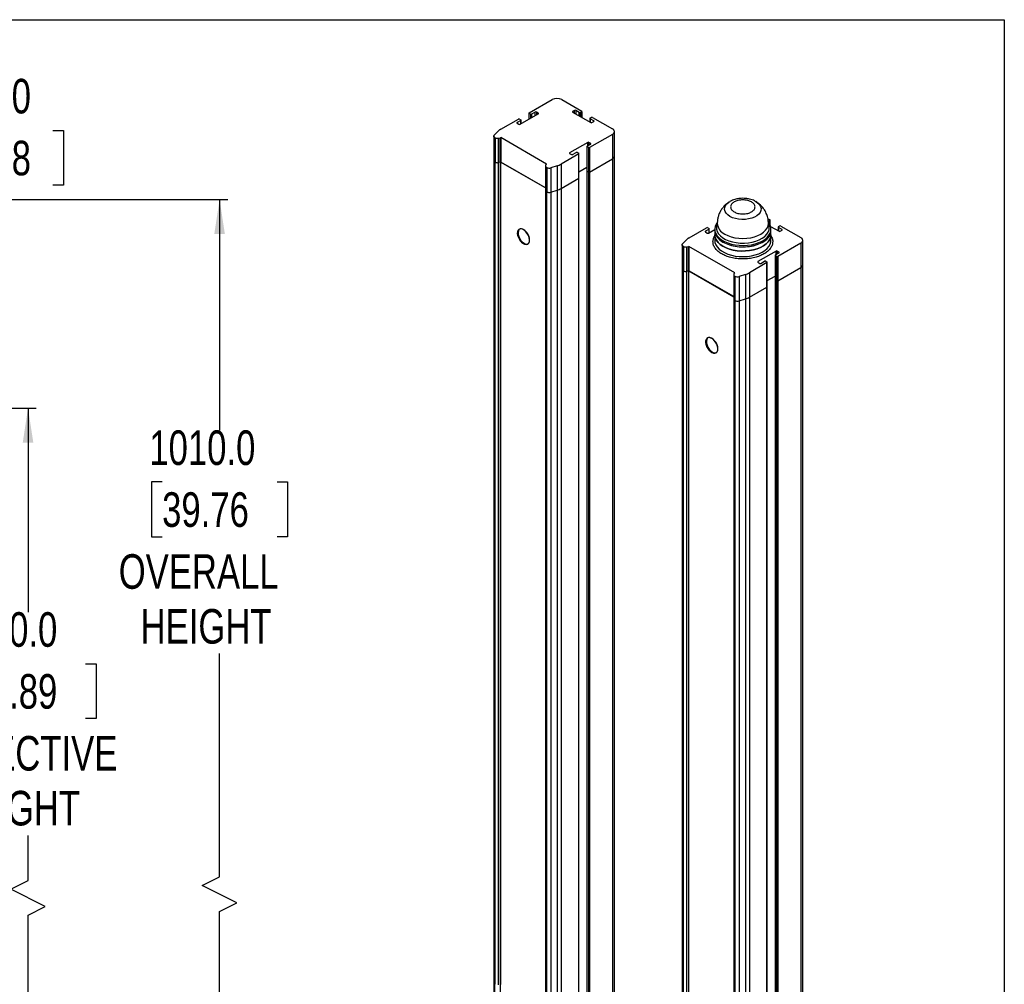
# Model space of a CAD drawing. Header units: millimetres. Extents: x 0 to 1118, y 0 to 864.
# Tile 4 of 4: x 733 to 1118, y 487 to 864. Entities that reach past the tile are written whole.
import ezdxf

# ---------------------------------------------------------------- set-up
doc = ezdxf.new("R2010")
doc.units = ezdxf.units.MM
doc.layers.add('DIMENSIONS', color=140, linetype='Continuous', lineweight=25)
doc.styles.add('SLDTEXTSTYLE0', font='TXT', dxfattribs={"width": 0.75})
doc.dimstyles.new('SLDDIMSTYLE0', dxfattribs={"dimtxt": 13.5, "dimasz": 13.5, "dimexe": 0, "dimexo": 0.0625, "dimgap": 3.375, "dimtad": 0, "dimtih": 1, "dimtoh": 1, "dimdec": 1, "dimrnd": 1e-09, "dimzin": 4, "dimdsep": 46, "dimtxsty": 'SLDTEXTSTYLE0', "dimsah": 1, "dimcen": 0.09, "dimadec": 0, "dimazin": 1, "dimtfac": 1, "dimtdec": 1, "dimtofl": 0, "dimtmove": 0, "dimatfit": 3, "dimfxl": 0, "dimfrac": 2, "dimtolj": 1, "dimtzin": 12, "dimarcsym": 0})
doc.dimstyles.new('SLDDIMSTYLE1', dxfattribs={"dimtxt": 13.5, "dimasz": 13.5, "dimexe": 0, "dimexo": 0.0625, "dimgap": 3.375, "dimtad": 0, "dimtih": 1, "dimtoh": 1, "dimdec": 1, "dimrnd": 1e-09, "dimzin": 4, "dimdsep": 46, "dimtxsty": 'SLDTEXTSTYLE0', "dimsah": 1, "dimcen": 0.09, "dimadec": 0, "dimazin": 1, "dimtfac": 1, "dimtdec": 1, "dimtmove": 0, "dimatfit": 0, "dimfxl": 0, "dimfrac": 2, "dimtolj": 1, "dimtzin": 12, "dimarcsym": 0})

# ---------------------------------------------------------------- blocks, each defined once
blk = doc.blocks.new('_D')
at = {"layer": 'DIMENSIONS'}
for p, q in [((641.47, 711.87), (739.38, 711.87)), ((736.2, 711.87), (736.2, 632.25)), ((713.76, 612.05), (709.64, 612.05)), ((709.64, 612.05), (709.64, 590.62)), ((758.65, 612.05), (762.76, 612.05)), ((762.76, 612.05), (762.76, 590.62)), ((709.64, 590.62), (713.76, 590.62)), ((762.76, 590.62), (758.65, 590.62)), ((736.2, 527.41), (736.2, 545.02)), ((729.45, 524.03), (736.2, 527.41)), ((742.95, 517.28), (729.45, 524.03)), ((736.2, 513.91), (742.95, 517.28)), ((736.2, 465.4), (736.2, 513.91)), ((641.47, 465.4), (739.38, 465.4))]:
    blk.add_line(p, q, dxfattribs=at)
for points in [[(736.2, 711.87), (734.13, 698.37), (738.28, 698.37)], [(736.2, 465.4), (738.28, 478.9), (734.13, 478.9)]]:
    blk.add_solid(points, dxfattribs=at)
at = {"layer": 'DIMENSIONS', "char_height": 13.5, "attachment_point": 1, "style": 'SLDTEXTSTYLE0'}
for s, insert in [('810.0', (713.76, 632.2)), ('31.89', (713.76, 608.03)), ('PROTECTIVE', (684.6, 583.85)), ('HEIGHT', (705.36, 562.42))]:
    blk.add_mtext(s, dxfattribs=dict(at, insert=insert))
blk = doc.blocks.new('_D_2')
at = {"layer": 'DIMENSIONS'}
for p, q in [((711, 820.36), (706.88, 820.36)), ((706.88, 820.36), (706.88, 798.93)), ((745.91, 820.36), (750.02, 820.36)), ((750.02, 820.36), (750.02, 798.93)), ((694.55, 818.37), (688.2, 818.37)), ((688.2, 818.37), (688.2, 793.37)), ((706.88, 798.93), (711, 798.93)), ((750.02, 798.93), (745.91, 798.93)), ((643.61, 793.37), (691.38, 793.37)), ((657.71, 768.37), (691.38, 768.37)), ((688.2, 768.37), (688.2, 742.41))]:
    blk.add_line(p, q, dxfattribs=at)
for points in [[(688.2, 793.37), (690.28, 806.87), (686.13, 806.87)], [(688.2, 768.37), (686.13, 754.87), (690.28, 754.87)]]:
    blk.add_solid(points, dxfattribs=at)
at = {"layer": 'DIMENSIONS', "char_height": 13.5, "attachment_point": 1, "style": 'SLDTEXTSTYLE0'}
for s, insert in [('25.0', (711, 840.5)), ('0.98', (711, 816.33))]:
    blk.add_mtext(s, dxfattribs=dict(at, insert=insert))
blk = doc.blocks.new('_D_9')
at = {"layer": 'DIMENSIONS'}
for p, q in [((643.61, 793.37), (814.21, 793.37)), ((811.04, 793.37), (811.04, 703.25)), ((788.59, 683.06), (784.48, 683.06)), ((784.48, 683.06), (784.48, 661.62)), ((833.48, 683.06), (837.59, 683.06)), ((837.59, 683.06), (837.59, 661.62)), ((784.48, 661.62), (788.59, 661.62)), ((837.59, 661.62), (833.48, 661.62)), ((811.04, 528.87), (811.04, 616.02)), ((804.29, 525.5), (811.04, 528.87)), ((817.79, 518.75), (804.29, 525.5)), ((811.04, 515.37), (817.79, 518.75)), ((811.04, 346.9), (811.04, 515.37)), ((632.47, 346.9), (814.21, 346.9))]:
    blk.add_line(p, q, dxfattribs=at)
for points in [[(811.04, 793.37), (808.96, 779.87), (813.11, 779.87)], [(811.04, 346.9), (813.11, 360.4), (808.96, 360.4)]]:
    blk.add_solid(points, dxfattribs=at)
at = {"layer": 'DIMENSIONS', "char_height": 13.5, "attachment_point": 1, "style": 'SLDTEXTSTYLE0'}
for s, insert in [('1010.0', (783.6, 703.2)), ('39.76', (788.59, 679.03)), ('OVERALL', (771.64, 654.85)), ('HEIGHT', (780.19, 633.42))]:
    blk.add_mtext(s, dxfattribs=dict(at, insert=insert))

msp = doc.modelspace()

# ---------------------------------------------------------------- linework, layer by layer
at = {"color": 7, "linetype": 'Continuous'}
for p, q in [((-0.00051, 863.60028), (1117.59949, 863.60028)), ((1117.59949, 863.60028), (1117.59949, 0.00028))]:
    msp.add_line(p, q, dxfattribs=at)
for p, q in [((931.99985, 827.23742), (940.95654, 832.40801)), ((944.72778, 832.40801), (952.50595, 827.91776)), ((931.90222, 827.10135), (931.90222, 824.73183)), ((934.35687, 827.50955), (932.94266, 826.69315)), ((934.35687, 826.14887), (934.35687, 827.50955)), ((935.53538, 827.10135), (934.82827, 827.50955)), ((934.82827, 827.50955), (934.82827, 826.42101)), ((935.53538, 826.82921), (935.53538, 827.10135)), ((949.67752, 828.1899), (948.97042, 827.78169)), ((948.97042, 827.78169), (948.97042, 827.50956)), ((948.97042, 827.50956), (956.04149, 823.42752)), ((949.67752, 827.10135), (949.67752, 828.1899)), ((951.56314, 827.37349), (950.14893, 828.1899)), ((950.14893, 828.1899), (950.14893, 826.82922)), ((951.56314, 826.01281), (951.56314, 827.37349)), ((952.50595, 827.64563), (952.03455, 827.37349)), ((952.03455, 825.74067), (952.03455, 827.37349)), ((952.50595, 827.64563), (952.50595, 825.46854)), ((952.60358, 825.41218), (952.60358, 827.78169)), ((920.87496, 820.81516), (927.75721, 824.78819)), ((928.70002, 824.24392), (927.2858, 823.42751)), ((927.2858, 823.42751), (927.2858, 823.15538)), ((927.2858, 823.15538), (927.99291, 822.74717)), ((928.22861, 824.78819), (928.70002, 824.51606)), ((928.46431, 822.74717), (935.53538, 826.82921)), ((928.70002, 822.88324), (928.70002, 824.24392)), ((928.79765, 822.9396), (928.79765, 824.37999)), ((932.47125, 826.69315), (931.99985, 826.96528)), ((931.99985, 824.78819), (931.99985, 826.96528)), ((932.47125, 826.69315), (932.47125, 825.06033)), ((932.94266, 826.69315), (932.94266, 825.33246)), ((955.70815, 825.06033), (955.70815, 823.61995)), ((956.27719, 825.46854), (955.80578, 825.1964)), ((957.22, 824.10786), (955.80578, 824.92427)), ((955.80578, 824.92427), (955.80578, 823.56359)), ((956.51289, 823.42752), (957.22, 823.83572)), ((956.74859, 825.46854), (964.52677, 820.97829)), ((957.22, 823.83572), (957.22, 824.10786)), ((918.34614, 818.49233), (919.76129, 819.96283)), ((965.30782, 810.36344), (965.30782, 819.88975)), ((918.17835, 818.11852), (918.17835, 808.59221)), ((918.56887, 817.57425), (918.6897, 817.5045)), ((918.56887, 808.04794), (918.56887, 817.57425)), ((918.6897, 817.5045), (918.6897, 807.97819)), ((920.05414, 817.31855), (920.61195, 817.42589)), ((920.05414, 807.79224), (920.05414, 817.31855)), ((920.61195, 807.89958), (920.61195, 817.42589)), ((920.74224, 817.47237), (920.8516, 817.53551)), ((920.74224, 817.47237), (920.74224, 807.94606)), ((938.76405, 807.19487), (920.8516, 817.53551)), ((920.8516, 817.53551), (920.8516, 808.0092)), ((954.86297, 815.67164), (947.7919, 811.5896)), ((954.86297, 814.31096), (954.86297, 815.67164)), ((956.04148, 815.26343), (955.33437, 815.67164)), ((955.33437, 815.67164), (955.33437, 814.58309)), ((964.52677, 818.8012), (955.57007, 813.63062)), ((964.52677, 818.8012), (964.52677, 809.2749)), ((948.97041, 810.90925), (950.38462, 811.72566)), ((950.85603, 811.72566), (951.32743, 811.45353)), ((954.52963, 814.03882), (954.52963, 804.51251)), ((954.62726, 814.17489), (956.04148, 814.9913)), ((955.09867, 813.63062), (954.62726, 813.90275)), ((954.62726, 804.37644), (954.62726, 813.90275)), ((955.09867, 813.63062), (955.09867, 804.10431)), ((955.57007, 813.63062), (955.57007, 804.10431)), ((956.04148, 814.9913), (956.04148, 815.26343)), ((918.17835, 808.59221), (918.17835, 297.70984)), ((918.56887, 808.04794), (918.56887, 486.87522)), ((918.56887, 808.04794), (918.6897, 807.97819)), ((920.61195, 807.89958), (920.05414, 807.79224)), ((920.05414, 486.61952), (920.05414, 807.79224)), ((920.61195, 807.89958), (920.61195, 297.01721)), ((920.74224, 807.94606), (920.8516, 808.0092)), ((920.8516, 808.0092), (920.80446, 807.98198)), ((920.80446, 807.98198), (920.80446, 486.80926)), ((938.31981, 797.87059), (920.80446, 807.98198)), ((938.31981, 797.92501), (920.8516, 808.0092)), ((951.32743, 811.18139), (944.44519, 807.20835)), ((947.7919, 811.5896), (947.7919, 811.31746)), ((947.7919, 811.31746), (948.499, 810.90925)), ((951.32743, 801.65508), (951.32743, 811.18139)), ((951.42506, 801.79115), (951.42506, 811.31746)), ((955.57007, 804.10431), (964.52677, 809.2749)), ((964.52677, 809.2749), (964.52677, 298.39253)), ((965.30782, 299.48107), (965.30782, 810.36344)), ((938.31981, 806.4911), (938.31981, 796.96479)), ((938.57416, 807.05652), (938.38823, 806.73451)), ((938.76405, 807.19487), (938.65469, 807.13174)), ((938.71033, 805.94683), (938.83116, 805.87708)), ((938.71033, 796.42052), (938.71033, 805.94683)), ((938.83116, 805.87708), (938.83116, 796.35077)), ((942.96876, 806.56545), (940.42149, 805.7485)), ((940.42149, 805.7485), (940.42149, 796.22219)), ((942.96876, 806.56545), (942.96876, 797.03914)), ((944.44519, 807.20835), (944.44519, 797.68204)), ((951.42506, 804.16067), (954.52963, 805.9529)), ((954.52963, 804.51251), (954.52963, 293.63014)), ((955.09867, 804.10431), (954.62726, 804.37644)), ((954.62726, 293.49407), (954.62726, 804.37644)), ((955.09867, 804.10431), (955.09867, 293.22194)), ((955.57007, 804.10431), (955.57007, 293.22194)), ((944.44519, 797.68204), (951.32743, 801.65508)), ((951.32743, 290.77271), (951.32743, 801.65508)), ((951.42506, 290.90878), (951.42506, 801.79115)), ((938.31981, 796.96479), (938.31981, 286.08243)), ((938.71033, 796.42052), (938.71033, 475.2478)), ((938.71033, 796.42052), (938.83116, 796.35077)), ((940.42149, 796.22219), (942.96876, 797.03914)), ((942.96876, 797.03914), (942.96876, 286.15677)), ((944.44519, 797.68204), (944.44519, 286.79968)), ((940.42149, 796.22219), (940.42149, 475.04947)), ((1025.24492, 785.92645), (1026.06076, 785.45547)), ((1026.06076, 785.18334), (1025.58936, 784.9112)), ((1025.58936, 784.24553), (1025.58936, 784.9112)), ((1026.06076, 785.18334), (1026.06076, 783.45869)), ((1026.15839, 783.2374), (1026.15839, 785.31941)), ((994.42977, 778.35287), (1001.31202, 782.32591)), ((1002.25482, 781.78163), (1000.84061, 780.96522)), ((1000.84061, 780.96522), (1000.84061, 780.69309)), ((1001.78342, 782.32591), (1002.25482, 782.05377)), ((1002.01912, 780.28488), (1004.45162, 781.68913)), ((1002.25482, 780.42095), (1002.25482, 781.78163)), ((1002.35246, 780.47731), (1002.35246, 781.9177)), ((1004.45162, 781.78097), (1004.45162, 781.23661)), ((1004.45162, 781.23661), (1004.45162, 779.60352)), ((1005.48455, 784.45993), (1005.19027, 783.02823)), ((1005.45703, 784.63906), (1005.45703, 784.43323)), ((1025.71296, 783.02823), (1025.44322, 784.34054)), ((1026.28693, 782.87569), (1029.5963, 780.96523)), ((1026.45162, 781.23661), (1026.45162, 781.78097)), ((1026.45162, 779.60352), (1026.45162, 781.23661)), ((1029.26296, 782.59805), (1029.26296, 781.15766)), ((1029.832, 783.00625), (1029.36059, 782.73411)), ((1030.77481, 781.64557), (1029.36059, 782.46198)), ((1029.36059, 782.46198), (1029.36059, 781.1013)), ((1030.0677, 780.96523), (1030.77481, 781.37343)), ((1030.3034, 783.00625), (1038.08158, 778.51601)), ((1030.77481, 781.37343), (1030.77481, 781.64557)), ((991.90095, 776.03004), (993.3161, 777.50055)), ((1000.84061, 780.69309), (1001.54772, 780.28488)), ((1004.45162, 779.60352), (1004.45162, 777.42608)), ((1026.45162, 777.42608), (1026.45162, 779.60352)), ((1038.86263, 767.90115), (1038.86263, 777.42746)), ((991.73316, 775.65623), (991.73316, 766.12992)), ((992.12368, 775.11196), (992.24451, 775.04221)), ((992.12368, 765.58565), (992.12368, 775.11196)), ((992.24451, 775.04221), (992.24451, 765.5159)), ((993.60895, 774.85626), (994.16676, 774.9636)), ((993.60895, 765.32995), (993.60895, 774.85626)), ((994.16676, 765.43729), (994.16676, 774.9636)), ((994.29705, 775.01009), (994.40641, 775.07322)), ((994.29705, 775.01009), (994.29705, 765.48378)), ((1012.31886, 764.73258), (994.40641, 775.07322)), ((994.40641, 775.07322), (994.40641, 765.54691)), ((1028.41778, 773.20935), (1021.34671, 769.12731)), ((1028.41778, 771.84867), (1028.41778, 773.20935)), ((1029.59629, 772.80114), (1028.88918, 773.20935)), ((1028.88918, 773.20935), (1028.88918, 772.1208)), ((1038.08158, 776.33892), (1029.12488, 771.16833)), ((1038.08158, 776.33892), (1038.08158, 766.81261)), ((1028.08444, 771.57653), (1028.08444, 762.05022)), ((1028.18207, 771.7126), (1029.59629, 772.52901)), ((1028.65348, 771.16833), (1028.18207, 771.44046)), ((1028.18207, 761.91415), (1028.18207, 771.44046)), ((1028.65348, 771.16833), (1028.65348, 761.64202)), ((1029.12488, 771.16833), (1029.12488, 761.64202)), ((1029.59629, 772.52901), (1029.59629, 772.80114)), ((991.73316, 766.12992), (991.73316, 255.24755)), ((992.12368, 765.58565), (992.12368, 444.41293)), ((992.12368, 765.58565), (992.24451, 765.5159)), ((994.29705, 765.48378), (994.40641, 765.54691)), ((994.40641, 765.54691), (994.35927, 765.51969)), ((994.35927, 444.34698), (994.35927, 765.51969)), ((994.35927, 765.51969), (1011.87462, 755.4083)), ((1011.87462, 755.46273), (994.40641, 765.54691)), ((1024.88224, 768.7191), (1017.99999, 764.74607)), ((1021.34671, 769.12731), (1021.34671, 768.85517)), ((1021.34671, 768.85517), (1022.05381, 768.44697)), ((1022.52522, 768.44697), (1023.93943, 769.26338)), ((1024.41084, 769.26338), (1024.88224, 768.99124)), ((1024.88224, 759.19279), (1024.88224, 768.7191)), ((1024.97987, 759.32886), (1024.97987, 768.85517)), ((1029.12488, 761.64202), (1038.08158, 766.81261)), ((1038.08158, 766.81261), (1038.08158, 255.93024)), ((1038.86263, 257.01878), (1038.86263, 767.90115)), ((994.16676, 765.43729), (993.60895, 765.32995)), ((993.60895, 444.15723), (993.60895, 765.32995)), ((994.16676, 765.43729), (994.16676, 254.55492)), ((1011.87462, 764.02881), (1011.87462, 754.50251)), ((1012.12897, 764.59423), (1011.94304, 764.27222)), ((1012.31886, 764.73258), (1012.2095, 764.66945)), ((1012.26514, 763.48454), (1012.38597, 763.41479)), ((1012.26514, 753.95823), (1012.26514, 763.48454)), ((1012.38597, 763.41479), (1012.38597, 753.88848)), ((1016.52357, 764.10316), (1013.9763, 763.28621)), ((1013.9763, 763.28621), (1013.9763, 753.7599)), ((1016.52357, 764.10316), (1016.52357, 754.57685)), ((1017.99999, 764.74607), (1017.99999, 755.21976)), ((1024.97987, 761.69838), (1028.08444, 763.49061)), ((1028.08444, 762.05022), (1028.08444, 251.16785)), ((1028.65348, 761.64202), (1028.18207, 761.91415)), ((1028.18207, 251.03179), (1028.18207, 761.91415)), ((1028.65348, 761.64202), (1028.65348, 250.75965)), ((1029.12488, 761.64202), (1029.12488, 250.75965)), ((1017.99999, 755.21976), (1024.88224, 759.19279)), ((1024.88224, 248.31043), (1024.88224, 759.19279)), ((1024.97987, 248.44649), (1024.97987, 759.32886)), ((1011.87462, 754.50251), (1011.87462, 243.62014)), ((1012.26514, 753.95823), (1012.26514, 432.78551)), ((1012.26514, 753.95823), (1012.38597, 753.88848)), ((1013.9763, 753.7599), (1016.52357, 754.57685)), ((1016.52357, 754.57685), (1016.52357, 243.69448)), ((1017.99999, 755.21976), (1017.99999, 244.33739)), ((1013.9763, 753.7599), (1013.9763, 432.58718)), ((918.56887, 297.16557), (918.56887, 486.87522))]:
    msp.add_line(p, q)
at = {"flags": 128}
for points in [[(918.56887, 817.57425), (918.42949, 817.66889), (918.31829, 817.77524), (918.23818, 817.89053), (918.19124, 818.01176), (918.17868, 818.13577), (918.20085, 818.25933), (918.25716, 818.37922), (918.34614, 818.49233)], [(1020.23312, 792.73639), (1020.50137, 792.58935), (1021.34328, 792.00406), (1021.98455, 791.33942), (1022.40336, 790.61808), (1022.58543, 789.86459), (1022.52456, 789.10462), (1022.22284, 788.36405), (1021.69053, 787.66809), (1020.94576, 787.04045), (1020.0139, 786.50249), (1018.92667, 786.07255), (1017.7211, 785.76525), (1016.43825, 785.59107), (1015.1218, 785.55593), (1013.81658, 785.66104), (1012.56704, 785.90281), (1011.41574, 786.27301), (1010.40186, 786.75903), (1009.55996, 787.34433), (1008.91868, 788.00897), (1008.49988, 788.73031), (1008.31781, 789.4838), (1008.37867, 790.24377), (1008.6804, 790.98434), (1009.21271, 791.6803), (1009.95747, 792.30794), (1010.44791, 792.6157)], [(929.76068, 776.138), (930.3966, 775.87182), (930.98535, 775.82725), (931.48328, 776.00759), (931.85345, 776.39947), (932.06841, 776.97381), (932.11221, 777.68803), (931.98161, 778.48916), (931.6863, 779.31778), (931.24817, 780.11242), (930.69972, 780.81417), (930.08163, 781.37097), (929.43974, 781.74153), (928.82164, 781.89837), (928.27319, 781.82984), (927.83507, 781.54105), (927.53975, 781.05339), (927.40916, 780.40305), (927.45296, 779.63825), (927.66792, 778.81572), (928.03809, 777.99646), (928.53601, 777.24123), (929.12477, 776.60604), (929.76068, 776.138)], [(931.47436, 776.00018), (931.29531, 775.91697), (930.74686, 775.84845), (930.12877, 776.00528), (929.48688, 776.37584), (928.86878, 776.93264), (928.32034, 777.63439), (927.88221, 778.42904), (927.58689, 779.25765), (927.4563, 780.05878), (927.5001, 780.773), (927.71506, 781.34735), (928.08523, 781.73922), (928.14129, 781.77384)], [(932.16485, 777.52633), (932.07744, 778.31113), (931.82171, 779.13863), (931.41662, 779.94747), (930.89221, 780.67766), (930.28737, 781.27505), (929.64697, 781.69533), (929.0185, 781.90733), (928.44858, 781.89532), (927.97945, 781.66021), (927.64594, 781.21941), (927.47275, 780.60564), (927.47275, 779.8644), (927.64594, 779.05068), (927.97945, 778.22481), (928.44858, 777.44806), (929.0185, 776.77803), (929.64697, 776.26441), (930.28737, 775.9453), (930.89221, 775.84436), (931.41662, 775.96909), (931.82171, 776.31022), (932.07744, 776.84246), (932.16485, 777.52633)], [(928.23824, 781.82365), (928.07077, 781.67711), (927.77546, 781.18946), (927.64486, 780.53912), (927.68866, 779.77432), (927.90362, 778.95179), (928.27379, 778.13253), (928.77171, 777.3773), (929.36047, 776.7421), (929.99639, 776.27407)], [(1004.45162, 781.23661), (1004.5414, 780.42691), (1004.86189, 779.5185), (1005.40807, 778.6467), (1006.16832, 777.8301), (1007.12642, 777.08611), (1008.26196, 776.43057), (1009.55074, 775.87747), (1010.96528, 775.43859), (1012.47544, 775.12328), (1014.04904, 774.93827), (1015.65252, 774.8875), (1017.25173, 774.97205), (1018.81257, 775.19011), (1020.30177, 775.53705), (1021.6876, 776.00546), (1022.94053, 776.58536), (1024.03384, 777.2644), (1024.94423, 778.0281), (1025.65231, 778.86018), (1026.14298, 779.74291), (1026.40578, 780.65748), (1026.45162, 781.23661)], [(1004.45162, 781.23661), (1004.46813, 780.88882), (1004.67289, 779.96932), (1005.10738, 779.07684), (1005.76235, 778.23038), (1006.62382, 777.448), (1007.67344, 776.74636)], [(1005.52787, 784.52045), (1004.97765, 783.7212), (1004.59991, 782.82015), (1004.45345, 781.89695), (1004.5414, 780.97127), (1004.86189, 780.06286), (1005.40807, 779.19106), (1006.16832, 778.37446), (1007.12642, 777.63047), (1008.26196, 776.97493), (1009.55074, 776.42183), (1010.96528, 775.98295), (1012.47544, 775.66765), (1014.04904, 775.48263), (1015.65252, 775.43186), (1017.25173, 775.51641), (1018.81257, 775.73447), (1020.30177, 776.08141), (1021.6876, 776.54982), (1022.94053, 777.12972), (1024.03384, 777.80876), (1024.94423, 778.57246), (1025.65231, 779.40454), (1026.14298, 780.28727), (1026.40578, 781.20184), (1026.43511, 782.12875), (1026.23034, 783.04825), (1025.79585, 783.94074), (1025.52574, 784.33099)], [(1005.19027, 783.02823), (1005.13534, 782.66795), (1005.16565, 781.75484), (1005.43704, 780.8551), (1005.94317, 779.98982), (1006.67218, 779.17928), (1007.60696, 778.44249), (1008.72561, 777.7967), (1010.00192, 777.25706), (1011.40597, 776.83622), (1012.90484, 776.54404), (1014.4634, 776.38736), (1016.04513, 776.36987), (1017.61294, 776.49197), (1019.1301, 776.75079), (1020.56104, 777.14028), (1021.87221, 777.6513), (1023.03289, 778.27188), (1024.01588, 778.98747), (1024.79812, 779.78129), (1025.36129, 780.63474), (1025.69219, 781.52782), (1025.78305, 782.43959), (1025.71296, 783.02823)], [(1007.67344, 776.74636), (1008.88884, 776.14043), (1010.24412, 775.64311), (1011.71038, 775.26501), (1013.25638, 775.01418), (1014.84917, 774.89597), (1016.4548, 774.9129), (1018.03905, 775.06461), (1019.56815, 775.34787), (1021.00951, 775.75663), (1022.33242, 776.28219), (1023.50868, 776.91335), (1024.51321, 777.63665), (1025.32461, 778.43667), (1025.92559, 779.29637), (1026.30333, 780.19742), (1026.44978, 781.12063), (1026.45162, 781.23661)], [(1008.38055, 779.87637), (1009.57376, 779.28805), (1010.91171, 778.81474), (1012.36145, 778.46808), (1013.88727, 778.25661), (1015.45162, 778.18553), (1017.01596, 778.25661), (1018.54179, 778.46808), (1019.99152, 778.81474), (1021.32947, 779.28805), (1022.52269, 779.87637), (1023.54179, 780.5652), (1024.36168, 781.33758), (1024.96218, 782.17449), (1025.3285, 783.05533), (1025.45162, 783.95841), (1025.45162, 783.95923)], [(1004.45162, 779.60352), (1004.46813, 779.25574), (1004.67289, 778.33624), (1005.10738, 777.44375), (1005.76235, 776.5973), (1006.62382, 775.81492), (1007.67344, 775.11328)], [(1007.67344, 775.11328), (1006.62382, 775.81492), (1005.76235, 776.5973), (1005.10738, 777.44375), (1004.67289, 778.33624), (1004.46813, 779.25574), (1004.45162, 779.60352)], [(1004.45162, 777.42608), (1004.5414, 776.61639), (1004.86189, 775.70797), (1005.40807, 774.83618), (1006.16832, 774.01958), (1007.12642, 773.27558), (1008.26196, 772.62005), (1009.55074, 772.06695), (1010.96528, 771.62807), (1012.47544, 771.31276), (1014.04904, 771.12775), (1015.65252, 771.07698), (1017.25173, 771.16152), (1018.81257, 771.37959), (1020.30177, 771.72652), (1021.6876, 772.19494), (1022.94053, 772.77484), (1024.03384, 773.45388), (1024.94423, 774.21758), (1025.65231, 775.04966), (1026.14298, 775.93239), (1026.40578, 776.84696), (1026.45162, 777.42608)], [(1007.67344, 775.11328), (1008.88884, 774.50735), (1010.24412, 774.01003), (1011.71038, 773.63193), (1013.25638, 773.3811), (1014.84917, 773.26289), (1016.4548, 773.27982), (1018.03905, 773.43153), (1019.56815, 773.71479), (1021.00951, 774.12355), (1022.33242, 774.64911), (1023.50868, 775.28027), (1024.51321, 776.00357), (1025.32461, 776.80359), (1025.92559, 777.66329), (1026.30333, 778.56434), (1026.44978, 779.48754), (1026.45162, 779.60352)], [(1026.45162, 779.60352), (1026.44978, 779.48754), (1026.30333, 778.56434), (1025.92559, 777.66329), (1025.32461, 776.80359), (1024.51321, 776.00357), (1023.50868, 775.28027), (1022.33242, 774.64911), (1021.00951, 774.12355), (1019.56815, 773.71479), (1018.03905, 773.43153), (1016.4548, 773.27982), (1014.84917, 773.26289), (1013.25638, 773.3811), (1011.71038, 773.63193), (1010.24412, 774.01003), (1008.88884, 774.50735), (1007.67344, 775.11328)], [(992.12368, 775.11196), (991.9843, 775.2066), (991.8731, 775.31295), (991.79299, 775.42824), (991.74605, 775.54947), (991.73349, 775.67348), (991.75566, 775.79704), (991.81197, 775.91694), (991.90095, 776.03004)], [(1003.31549, 733.67571), (1003.95141, 733.40953), (1004.54016, 733.36496), (1005.03809, 733.5453), (1005.40826, 733.93718), (1005.62322, 734.51153), (1005.66702, 735.22575), (1005.53642, 736.02687), (1005.24111, 736.85549), (1004.80298, 737.65014), (1004.25453, 738.35188), (1003.63644, 738.90869), (1002.99455, 739.27924), (1002.37645, 739.43608), (1001.828, 739.36755), (1001.38988, 739.07876), (1001.09456, 738.5911), (1000.96397, 737.94076), (1001.00777, 737.17597), (1001.22273, 736.35343), (1001.5929, 735.53417), (1002.09082, 734.77894), (1002.67958, 734.14375), (1003.31549, 733.67571)], [(1005.02916, 733.5379), (1004.85012, 733.45468), (1004.30167, 733.38616), (1003.68358, 733.543), (1003.04169, 733.91355), (1002.42359, 734.47035), (1001.87514, 735.1721), (1001.43702, 735.96675), (1001.1417, 736.79537), (1001.01111, 737.59649), (1001.05491, 738.31071), (1001.26987, 738.88506), (1001.64004, 739.27694), (1001.6961, 739.31156)], [(1005.71966, 735.06405), (1005.63225, 735.84884), (1005.37652, 736.67634), (1004.97143, 737.48518), (1004.44702, 738.21537), (1003.84218, 738.81276), (1003.20178, 739.23304), (1002.57331, 739.44504), (1002.00338, 739.43303), (1001.53426, 739.19792), (1001.20075, 738.75713), (1001.02756, 738.14335), (1001.02756, 737.40211), (1001.20075, 736.58839), (1001.53426, 735.76252), (1002.00338, 734.98577), (1002.57331, 734.31574), (1003.20178, 733.80212), (1003.84218, 733.48301), (1004.44702, 733.38208), (1004.97143, 733.5068), (1005.37652, 733.84793), (1005.63225, 734.38017), (1005.71966, 735.06405)], [(1001.79305, 739.36136), (1001.62558, 739.21483), (1001.33026, 738.72717), (1001.19967, 738.07683), (1001.24347, 737.31203), (1001.45843, 736.4895), (1001.8286, 735.67024), (1002.32652, 734.91501), (1002.91528, 734.27982), (1003.5512, 733.81178)]]:
    msp.add_lwpolyline(points, dxfattribs=at)
for centre, radius, start, end in [((942.84216, 828.76878), 4.09873, 62.6096722, 117.3903278), ((932.05149, 827.10135), 0.14554, 110.7834208, 249.2165792), ((934.59257, 827.05465), 0.51234, 62.6096722, 117.3903278), ((935.48374, 826.96528), 0.14554, 290.7834208, 69.2165792), ((949.02206, 827.64563), 0.14554, 110.7834208, 249.2165792), ((949.91323, 827.73499), 0.51234, 62.6096722, 117.3903278), ((951.79884, 827.82839), 0.51234, 242.6096722, 297.3903278), ((952.45431, 827.78169), 0.14554, 290.7834208, 69.2165792), ((927.33744, 823.29144), 0.14554, 110.7834208, 249.2165792), ((927.99291, 824.33329), 0.51234, 62.6096722, 117.3903278), ((928.64837, 824.37999), 0.14554, 290.7834208, 69.2165792), ((932.70695, 827.14805), 0.51234, 242.6096722, 297.3903278), ((955.85743, 825.06033), 0.14554, 110.7834208, 249.2165792), ((956.27719, 823.88242), 0.51234, 242.6096722, 297.3903278), ((956.51289, 825.01363), 0.51234, 62.6096722, 117.3903278), ((957.16835, 823.97179), 0.14554, 290.7834208, 69.2165792), ((923.3452, 816.43372), 5.02982, 119.4142217, 135.4414353), ((928.22861, 823.20208), 0.51234, 242.6096722, 297.3903278), ((964.11363, 819.88975), 1.16431, 290.7834208, 69.2165792), ((919.63466, 819.33947), 2.064, 242.7527525, 281.7264211), ((920.53739, 817.84071), 0.42147, 280.1897472, 299.0813683), ((955.09867, 815.21673), 0.51234, 62.6096722, 117.3903278), ((950.62033, 811.27076), 0.51234, 62.6096722, 117.3903278), ((954.67891, 814.03882), 0.14554, 110.7834208, 249.2165792), ((955.33437, 814.08552), 0.51234, 242.6096722, 297.3903278), ((955.98983, 815.12736), 0.14554, 290.7834208, 69.2165792), ((918.85243, 808.66363), 0.67786, 186.048461, 245.2716799), ((919.62111, 809.71846), 1.9743, 237.7938792, 282.6701279), ((919.63466, 809.81316), 2.064, 242.7527525, 281.7264211), ((920.53764, 808.3137), 0.42073, 280.1731346, 299.097981), ((920.53739, 808.3144), 0.42147, 280.1897472, 299.0813683), ((947.84354, 811.45353), 0.14554, 110.7834208, 249.2165792), ((948.73471, 811.36416), 0.51234, 242.6096722, 297.3903278), ((951.27579, 811.31746), 0.14554, 290.7834208, 69.2165792), ((963.97326, 810.49652), 1.34117, 294.3746583, 354.3052007), ((938.90803, 806.48737), 0.57556, 154.5718054, 249.9100568), ((938.75631, 806.94223), 0.21503, 118.2018278, 147.8934727), ((939.78198, 807.738), 2.08976, 242.935598, 287.8195551), ((940.68948, 813.81652), 7.60086, 287.4498722, 299.6114598), ((954.69645, 804.52915), 0.16765, 185.6947993, 245.6253417), ((955.33437, 804.55921), 0.51234, 242.6096722, 297.3903278), ((951.25824, 801.80779), 0.16765, 294.3746583, 354.3052007), ((938.98444, 797.02944), 0.66777, 185.5554435, 245.7646975), ((939.77553, 798.12985), 2.01407, 238.0703354, 288.7068715), ((939.78198, 798.21169), 2.08976, 242.935598, 287.8195551), ((940.68948, 804.29021), 7.60086, 287.4498722, 299.6114598), ((1025.3675, 785.32491), 0.46944, 272.921701, 298.2027986), ((1026.00912, 785.31941), 0.14554, 290.7834208, 69.2165792), ((1000.89225, 780.82916), 0.14554, 110.7834208, 249.2165792), ((1001.54772, 781.871), 0.51234, 62.6096722, 117.3903278), ((1002.20318, 781.9177), 0.14554, 290.7834208, 69.2165792), ((1010.52782, 784.50898), 5.10606, 186.1992684, 245.1317361), ((1029.41224, 782.59805), 0.14554, 110.7834208, 249.2165792), ((1029.832, 781.42013), 0.51234, 242.6096722, 297.3903278), ((1030.0677, 782.55135), 0.51234, 62.6096722, 117.3903278), ((1030.72316, 781.5095), 0.14554, 290.7834208, 69.2165792), ((996.90001, 773.97144), 5.02982, 119.4142217, 135.4414353), ((1001.78342, 780.73979), 0.51234, 242.6096722, 297.3903278), ((1037.66844, 777.42746), 1.16431, 290.7834208, 69.2165792), ((930.98584, 777.66196), 1.70448, 234.5141266, 289.8983319), ((993.18947, 776.87718), 2.064, 242.7527525, 281.7264211), ((994.0922, 775.37842), 0.42147, 280.1897472, 299.0813683), ((1028.65348, 772.75444), 0.51234, 62.6096722, 117.3903278), ((1024.17513, 768.80847), 0.51234, 62.6096722, 117.3903278), ((1028.23372, 771.57653), 0.14554, 110.7834208, 249.2165792), ((1028.88918, 771.62323), 0.51234, 242.6096722, 297.3903278), ((1029.54464, 772.66508), 0.14554, 290.7834208, 69.2165792), ((992.40724, 766.20135), 0.67786, 186.048461, 245.2716799), ((993.17592, 767.25617), 1.9743, 237.7938792, 282.6701279), ((993.18947, 767.35087), 2.064, 242.7527525, 281.7264211), ((994.09245, 765.85141), 0.42073, 280.1731346, 299.097981), ((994.0922, 765.85211), 0.42147, 280.1897472, 299.0813683), ((1021.39835, 768.99124), 0.14554, 110.7834208, 249.2165792), ((1022.28952, 768.90187), 0.51234, 242.6096722, 297.3903278), ((1024.8306, 768.85517), 0.14554, 290.7834208, 69.2165792), ((1037.52807, 768.03424), 1.34117, 294.3746583, 354.3052007), ((1012.46284, 764.02509), 0.57556, 154.5718054, 249.9100568), ((1012.31112, 764.47995), 0.21503, 118.2018278, 147.8934727), ((1013.33679, 765.27571), 2.08976, 242.935598, 287.8195551), ((1014.24429, 771.35423), 7.60086, 287.4498722, 299.6114598), ((1028.25126, 762.06686), 0.16765, 185.6947993, 245.6253417), ((1028.88918, 762.09692), 0.51234, 242.6096722, 297.3903278), ((1024.81305, 759.3455), 0.16765, 294.3746583, 354.3052007), ((1012.53925, 754.56715), 0.66777, 185.5554435, 245.7646975), ((1013.33034, 755.66757), 2.01407, 238.0703354, 288.7068715), ((1014.24429, 761.82792), 7.60086, 287.4498722, 299.6114598), ((1013.33679, 755.74941), 2.08976, 242.935598, 287.8195551), ((1004.54065, 735.19967), 1.70449, 234.5141369, 289.8982259)]:
    msp.add_arc(centre, radius, start, end)
for points, knots in [([(1010.32878, 792.51606), (1010.12427, 792.39976), (1009.49702, 792.04307), (1008.56898, 791.2527), (1007.56798, 790.1726), (1006.73574, 788.93495), (1006.10736, 787.61931), (1005.69356, 786.26573), (1005.47484, 785.04935), (1005.47183, 784.2757), (1005.47059, 783.95742)], [0, 0, 0, 0, 0.0684135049, 0.2098262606, 0.3523521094, 0.4962769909, 0.6421703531, 0.7750640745, 0.9074592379, 1, 1, 1, 1]), ([(1015.45162, 793.8507), (1014.99618, 793.83608), (1014.36023, 793.81566), (1013.44467, 793.68068), (1012.68791, 793.52269), (1011.82342, 793.25818), (1011.02275, 792.93815), (1010.54317, 792.65953), (1010.32775, 792.53438)], [0, 0, 0, 0, 0.247161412, 0.345131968, 0.507530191, 0.674814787, 0.85393958, 1, 1, 1, 1]), ([(1018.81812, 792.43418), (1019.19661, 792.16375), (1019.77886, 791.74776), (1020.14307, 791.05282), (1020.24717, 790.49108), (1020.14512, 789.92729), (1019.768, 789.24007), (1018.8994, 788.50034), (1017.61815, 787.99899), (1016.42749, 787.78115), (1015.45162, 787.72267), (1014.47574, 787.78115), (1013.28508, 787.99899), (1012.0038, 788.50035), (1011.13532, 789.24002), (1010.75797, 789.92738), (1010.65666, 790.49074), (1010.75797, 791.05409), (1011.13532, 791.74145), (1012.00378, 792.4811), (1013.28516, 792.98253), (1014.47559, 793.20023), (1015.45221, 793.25915), (1016.42529, 793.19905), (1017.62909, 792.9888), (1018.34969, 792.65267), (1018.81812, 792.43418)], [0, 0, 0, 0, 0.059864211, 0.092090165, 0.125, 0.157909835, 0.190135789, 0.25, 0.309864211, 0.342090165, 0.375, 0.407909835, 0.440135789, 0.5, 0.559864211, 0.592090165, 0.625, 0.657909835, 0.690135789, 0.75, 0.809864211, 0.842090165, 0.875, 0.907909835, 0.940135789, 1, 1, 1, 1]), ([(1020.35445, 792.65347), (1020.25253, 792.71538), (1019.85747, 792.95541), (1019.09678, 793.25271), (1018.18772, 793.53068), (1017.34661, 793.70119), (1016.46636, 793.82286), (1015.82905, 793.84035), (1015.45162, 793.8507)], [0, 0, 0, 0, 0.073703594, 0.285711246, 0.488775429, 0.63619089, 0.78453761, 1, 1, 1, 1]), ([(1024.11211, 788.958), (1023.83882, 789.38868), (1023.45467, 789.99406), (1022.7601, 790.79991), (1022.10383, 791.44753), (1021.32488, 792.08364), (1020.76119, 792.41845), (1020.51419, 792.56515)], [0, 0, 0, 0, 0.296394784, 0.416628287, 0.618597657, 0.832877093, 1, 1, 1, 1]), ([(1025.43264, 783.9594), (1025.43815, 784.09189), (1025.4618, 784.66128), (1025.33565, 785.58609), (1025.1037, 786.63683), (1024.79455, 787.56018), (1024.46964, 788.31199), (1024.21007, 788.78099), (1024.11211, 788.958)], [0, 0, 0, 0, 0.075986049, 0.326536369, 0.531417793, 0.692748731, 0.884037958, 1, 1, 1, 1]), ([(1007.20204, 772.11934), (1006.72567, 772.42525), (1005.74439, 773.0554), (1004.66553, 774.208), (1003.94943, 775.50066), (1003.69818, 776.88251), (1003.92032, 778.03359), (1004.22824, 778.77008), (1004.41057, 779.04317), (1004.45162, 779.10465)], [0, 0, 0, 0, 0.163083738, 0.335936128, 0.515974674, 0.699833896, 0.883693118, 0.973814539, 1, 1, 1, 1]), ([(1026.45162, 779.02391), (1026.60571, 778.77198), (1027.02718, 778.0829), (1027.1882, 776.87935), (1026.99563, 775.72784), (1026.59022, 774.84027), (1026.05065, 774.0072), (1025.14564, 773.06286), (1023.74737, 772.09274), (1022.06651, 771.28542), (1020.087, 770.65301), (1017.84255, 770.24169), (1015.45183, 770.0986), (1013.45248, 770.21856), (1011.91509, 770.45117), (1010.47399, 770.76416), (1008.82302, 771.27768), (1007.73179, 771.84428), (1007.20204, 772.11934)], [0, 0, 0, 0, 0.044338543, 0.121274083, 0.198209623, 0.235920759, 0.273643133, 0.345972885, 0.414214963, 0.482457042, 0.554786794, 0.630123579, 0.707059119, 0.783994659, 0.821705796, 0.85942817, 0.931757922, 1, 1, 1, 1])]:
    msp.add_open_spline(points, degree=3, knots=knots)

# ---------------------------------------------------------------- dimensions: what is measured, and where the dimension line sits
at = {"layer": 'DIMENSIONS'}
dim = msp.add_linear_dim(base=(688.20196, 768.37081), p1=(642.34338, 793.37081), p2=(656.43704, 768.37081), angle=90, dimstyle='SLDDIMSTYLE1', dxfattribs=at)
dim.commit()
dim.dimension.update_dxf_attribs({"geometry": '_D_2', "text_midpoint": (688.20196, 818.37081), "dimtype": 160})
for base, p1, p2, text, picture, middle in [((811.03561, 346.90003), (642.34338, 793.37081), (631.20196, 346.90003), '1010.0\\POVERALL\\PHEIGHT', '_D_9', (811.03561, 659.63746)), ((736.20196, 465.40003), (640.20196, 711.87081), (640.20196, 465.40003), '810.0\\PPROTECTIVE\\PHEIGHT', '_D', (736.20196, 588.63542))]:
    dim = msp.add_linear_dim(base=base, p1=p1, p2=p2, angle=90, text=text, dimstyle='SLDDIMSTYLE0', dxfattribs=at)
    dim.commit()
    dim.dimension.update_dxf_attribs({"geometry": picture, "text_midpoint": middle, "dimtype": 160})

doc.saveas('drawing.dxf')
